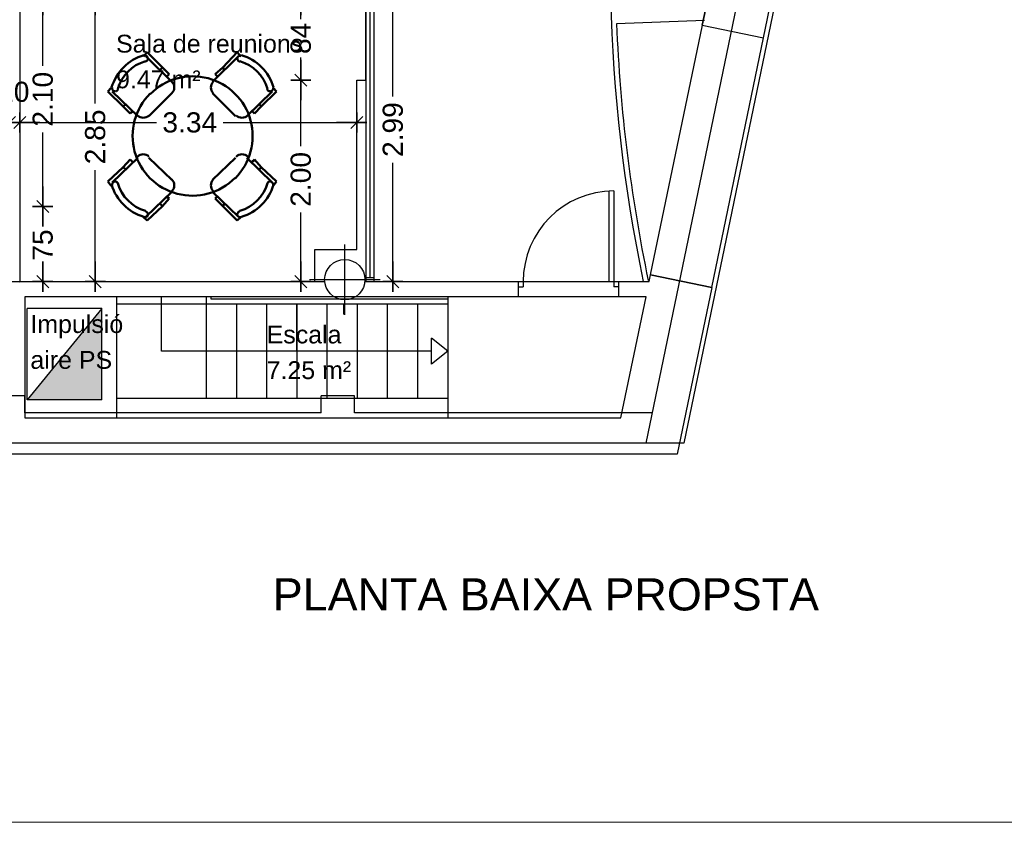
# Model space of a CAD drawing. Header units: metres. Extents: x -1 to 438, y -6 to 57.
# Tile 22 of 33: x 418 to 428, y 9 to 17. Entities that reach past the tile are written whole.
import ezdxf

# ---------------------------------------------------------------- set-up
doc = ezdxf.new("R2010")
doc.units = ezdxf.units.M
doc.header["$PDMODE"] = 65
doc.linetypes.add('CONTINUA', pattern=[0])
for name, color, linetype, lineweight in [('PB COTES', 7, 'CONTINUA', 25), ('PB ESCALES 2D', 7, 'CONTINUA', 25), ('PB LOCALS', 7, 'CONTINUA', 25), ('PB MOBLES', 7, 'CONTINUA', 25), ('PB MURS++', 7, 'CONTINUA', 25), ('PB TEXT', 7, 'CONTINUA', 25), ('PC MURS ACTUAL', 7, 'CONTINUA', 25)]:
    doc.layers.add(name, color=color, linetype=linetype, lineweight=lineweight)
doc.styles.add('ARIAL', font='arial.ttf')
doc.dimstyles.new('DIMSTYLE_2', dxfattribs={"dimtxt": 0.2, "dimasz": 0.2, "dimexe": 0, "dimexo": 1e-06, "dimgap": 0.1, "dimtad": 0, "dimrnd": 0.01, "dimzin": 4, "dimdsep": 46, "dimtxsty": 'ARIAL', "dimblk1": 'ALL_ML_STRICH', "dimblk2": 'ALL_ML_STRICH', "dimsah": 1, "dimcen": 0, "dimse1": 1, "dimse2": 1, "dimclrd": 2, "dimclre": 2, "dimclrt": 2, "dimadec": 0, "dimazin": 0, "dimtfac": 1, "dimtdec": 0, "dimtix": 1, "dimtmove": 2, "dimatfit": 3, "dimfxl": 0, "dimtzin": 0, "dimlwd": 0, "dimlwe": 35, "dimarcsym": 0})
doc.dimstyles.new('DIMSTYLE_4', dxfattribs={"dimtxt": 0.2, "dimasz": 0.2, "dimexe": 0, "dimexo": 1e-06, "dimgap": 0.1, "dimtad": 0, "dimdec": 0, "dimlfac": 100, "dimrnd": 1, "dimzin": 4, "dimdsep": 46, "dimtxsty": 'ARIAL', "dimblk1": 'ALL_ML_STRICH', "dimblk2": 'ALL_ML_STRICH', "dimsah": 1, "dimcen": 0, "dimse1": 1, "dimse2": 1, "dimclrd": 2, "dimclre": 2, "dimclrt": 2, "dimadec": 0, "dimazin": 0, "dimtfac": 1, "dimtdec": 0, "dimtix": 1, "dimtmove": 2, "dimatfit": 3, "dimfxl": 0, "dimtzin": 0, "dimlwd": 0, "dimlwe": 35, "dimarcsym": 0})
doc.dimstyles.new('DIMSTYLE_5', dxfattribs={"dimtxt": 0.2, "dimasz": 0.2, "dimexe": 0, "dimexo": 1e-06, "dimgap": 0.1, "dimtad": 0, "dimrnd": 0.01, "dimzin": 4, "dimdsep": 46, "dimtxsty": 'ARIAL', "dimblk1": 'ALL_ML_STRICH', "dimblk2": 'ALL_ML_STRICH', "dimsah": 1, "dimcen": 0, "dimse1": 1, "dimse2": 1, "dimclrd": 2, "dimclre": 2, "dimclrt": 2, "dimadec": 0, "dimazin": 0, "dimtfac": 1, "dimtdec": 0, "dimtix": 1, "dimtmove": 2, "dimatfit": 3, "dimfxl": 0, "dimtzin": 0, "dimlwd": 0, "dimlwe": 35, "dimarcsym": 0})
doc.dimstyles.new('DIMSTYLE_7', dxfattribs={"dimtxt": 0.2, "dimasz": 0.2, "dimexe": 0, "dimexo": 1e-06, "dimgap": 0.1, "dimtad": 2, "dimdec": 0, "dimlfac": 100, "dimrnd": 1, "dimzin": 4, "dimdsep": 46, "dimtxsty": 'ARIAL', "dimblk1": 'ALL_ML_STRICH', "dimblk2": 'ALL_ML_STRICH', "dimsah": 1, "dimcen": 0, "dimse1": 1, "dimse2": 1, "dimclrd": 2, "dimclre": 2, "dimclrt": 2, "dimadec": 0, "dimazin": 0, "dimtfac": 1, "dimtdec": 0, "dimtix": 1, "dimtmove": 2, "dimatfit": 3, "dimfxl": 0, "dimtvp": 1.2, "dimtzin": 0, "dimlwd": 0, "dimlwe": 35, "dimarcsym": 0})

# ---------------------------------------------------------------- blocks, each defined once
blk = doc.blocks.new('ALL_ML_STRICH')
at = {"color": 0, "linetype": 'ByBlock', "lineweight": -2}
for p, q in [((0, -0.5), (0, 0.5)), ((-1, 0), (0.5, 0)), ((-0.3, -0.3), (0.3, 0.3))]:
    blk.add_line(p, q, dxfattribs=at)
blk = doc.blocks.new('*D27')
at = {"layer": 'DEFPOINTS', "color": 2, "linetype": 'CONTINUA', "lineweight": 35, "transparency": 33554687}
for p in [(421.281, 17.5397), (421.4691, 14.5508), (421.6729, 14.5508)]:
    blk.add_point(p, dxfattribs=at)
at = {"layer": 'PB COTES', "color": 2, "linetype": 'CONTINUA', "lineweight": -2, "transparency": 33554687}
for p, q in [((421.4691, 16.3895), (421.4691, 17.5397)), ((421.4691, 14.5508), (421.4691, 15.7295))]:
    blk.add_line(p, q, dxfattribs=at)
at = {"layer": 'PB COTES', "color": 2, "linetype": 'CONTINUA', "lineweight": 35, "transparency": 33554687, "xscale": 0.2, "yscale": 0.2, "zscale": 0.2}
for p, rotation in [((421.4691, 17.5397), 90), ((421.4691, 14.5508), 270)]:
    blk.add_blockref('ALL_ML_STRICH', p, dxfattribs=dict(at, rotation=rotation))
at = {"layer": 'PB COTES', "color": 2, "linetype": 'CONTINUA', "lineweight": 35, "transparency": 33554687, "insert": (421.4691, 16.0595), "char_height": 0.2, "width": 0.8, "attachment_point": 5, "rotation": 90, "style": 'ARIAL'}
blk.add_mtext('\\A1;{\\A1;{2.99\\H0.132000;\\S^ ;}}', dxfattribs=at)
blk = doc.blocks.new('*D47')
at = {"layer": 'DEFPOINTS', "color": 2, "linetype": 'CONTINUA', "lineweight": 35, "transparency": 33554687}
for p in [(417.7673, 15.2964), (417.9675, 14.5508), (417.9953, 14.5508)]:
    blk.add_point(p, dxfattribs=at)
at = {"layer": 'PB COTES', "color": 2, "linetype": 'CONTINUA', "lineweight": -2, "transparency": 33554687}
for p, q in [((417.9953, 15.1038), (417.9953, 15.2964)), ((417.9953, 14.5508), (417.9953, 14.7238))]:
    blk.add_line(p, q, dxfattribs=at)
at = {"layer": 'PB COTES', "color": 2, "linetype": 'CONTINUA', "lineweight": 35, "transparency": 33554687, "xscale": 0.2, "yscale": 0.2, "zscale": 0.2}
for p, rotation in [((417.9953, 15.2964), 90), ((417.9953, 14.5508), 270)]:
    blk.add_blockref('ALL_ML_STRICH', p, dxfattribs=dict(at, rotation=rotation))
at = {"layer": 'PB COTES', "color": 2, "linetype": 'CONTINUA', "lineweight": 35, "transparency": 33554687, "insert": (417.9955, 14.9138), "char_height": 0.2, "width": 0.4, "attachment_point": 5, "rotation": 90, "style": 'ARIAL'}
blk.add_mtext('\\A1;{75}', dxfattribs=at)
blk = doc.blocks.new('*D48')
at = {"layer": 'DEFPOINTS', "color": 2, "linetype": 'CONTINUA', "lineweight": 35, "transparency": 33554687}
for p in [(418.183, 17.3957), (417.7673, 15.2964), (417.9953, 15.2964)]:
    blk.add_point(p, dxfattribs=at)
at = {"layer": 'PB COTES', "color": 2, "linetype": 'CONTINUA', "lineweight": -2, "transparency": 33554687}
for p, q in [((417.9953, 16.6908), (417.9953, 17.3957)), ((417.9953, 15.2964), (417.9953, 16.0308))]:
    blk.add_line(p, q, dxfattribs=at)
at = {"layer": 'PB COTES', "color": 2, "linetype": 'CONTINUA', "lineweight": 35, "transparency": 33554687, "xscale": 0.2, "yscale": 0.2, "zscale": 0.2}
for p, rotation in [((417.9953, 17.3957), 90), ((417.9953, 15.2964), 270)]:
    blk.add_blockref('ALL_ML_STRICH', p, dxfattribs=dict(at, rotation=rotation))
at = {"layer": 'PB COTES', "color": 2, "linetype": 'CONTINUA', "lineweight": 35, "transparency": 33554687, "insert": (417.9964, 16.3608), "char_height": 0.2, "width": 0.8, "attachment_point": 5, "rotation": 90, "style": 'ARIAL'}
blk.add_mtext('\\A1;{\\A1;{2.10\\H0.132000;\\S^ ;}}', dxfattribs=at)
blk = doc.blocks.new('*D53')
at = {"layer": 'DEFPOINTS', "color": 2, "linetype": 'CONTINUA', "lineweight": 35, "transparency": 33554687}
for p in [(417.6664, 16.4116), (417.6664, 16.1298), (417.7674, 16.1927)]:
    blk.add_point(p, dxfattribs=at)
at = {"layer": 'PB COTES', "color": 2, "linetype": 'CONTINUA', "lineweight": -2, "transparency": 33554687}
blk.add_line((417.6664, 16.1298), (417.7674, 16.1298), dxfattribs=at)
at = {"layer": 'PB COTES', "color": 2, "linetype": 'CONTINUA', "lineweight": 35, "transparency": 33554687, "xscale": 0.2, "yscale": 0.2, "zscale": 0.2, "rotation": 180}
blk.add_blockref('ALL_ML_STRICH', (417.6664, 16.1298), dxfattribs=at)
at = {"layer": 'PB COTES', "color": 2, "linetype": 'CONTINUA', "lineweight": 35, "transparency": 33554687, "xscale": 0.2, "yscale": 0.2, "zscale": 0.2}
blk.add_blockref('ALL_ML_STRICH', (417.7674, 16.1298), dxfattribs=at)
at = {"layer": 'PB COTES', "color": 2, "linetype": 'CONTINUA', "lineweight": 35, "transparency": 33554687, "insert": (417.7082, 16.4332), "char_height": 0.2, "width": 0.4, "attachment_point": 5, "style": 'ARIAL'}
blk.add_mtext('\\A1;{10}', dxfattribs=at)
blk = doc.blocks.new('*D54')
at = {"layer": 'DEFPOINTS', "color": 2, "linetype": 'CONTINUA', "lineweight": 35, "transparency": 33554687}
for p in [(421.111, 16.5508), (417.7674, 16.1927), (417.7674, 16.1298)]:
    blk.add_point(p, dxfattribs=at)
at = {"layer": 'PB COTES', "color": 2, "linetype": 'CONTINUA', "lineweight": -2, "transparency": 33554687}
for p, q in [((417.7674, 16.1298), (419.1241, 16.1298)), ((419.7841, 16.1298), (421.111, 16.1298))]:
    blk.add_line(p, q, dxfattribs=at)
at = {"layer": 'PB COTES', "color": 2, "linetype": 'CONTINUA', "lineweight": 35, "transparency": 33554687, "xscale": 0.2, "yscale": 0.2, "zscale": 0.2, "rotation": 180}
blk.add_blockref('ALL_ML_STRICH', (417.7674, 16.1298), dxfattribs=at)
at = {"layer": 'PB COTES', "color": 2, "linetype": 'CONTINUA', "lineweight": 35, "transparency": 33554687, "xscale": 0.2, "yscale": 0.2, "zscale": 0.2}
blk.add_blockref('ALL_ML_STRICH', (421.111, 16.1298), dxfattribs=at)
at = {"layer": 'PB COTES', "color": 2, "linetype": 'CONTINUA', "lineweight": 35, "transparency": 33554687, "insert": (419.4541, 16.1298), "char_height": 0.2, "width": 0.8, "attachment_point": 5, "style": 'ARIAL'}
blk.add_mtext('\\A1;{\\A1;{3.34\\H0.132000;\\S^ ;}}', dxfattribs=at)
blk = doc.blocks.new('*D150')
at = {"layer": 'DEFPOINTS', "color": 2, "linetype": 'CONTINUA', "lineweight": 35, "transparency": 33554687}
for p in [(419.6082, 17.3957), (418.5164, 14.5506), (419.4047, 14.5506)]:
    blk.add_point(p, dxfattribs=at)
at = {"layer": 'PB COTES', "color": 2, "linetype": 'CONTINUA', "lineweight": -2, "transparency": 33554687}
for p, q in [((418.5164, 16.3169), (418.5164, 17.3957)), ((418.5164, 14.5506), (418.5164, 15.6569))]:
    blk.add_line(p, q, dxfattribs=at)
at = {"layer": 'PB COTES', "color": 2, "linetype": 'CONTINUA', "lineweight": 35, "transparency": 33554687, "xscale": 0.2, "yscale": 0.2, "zscale": 0.2}
for p, rotation in [((418.5164, 17.3957), 90), ((418.5164, 14.5506), 270)]:
    blk.add_blockref('ALL_ML_STRICH', p, dxfattribs=dict(at, rotation=rotation))
at = {"layer": 'PB COTES', "color": 2, "linetype": 'CONTINUA', "lineweight": 35, "transparency": 33554687, "insert": (418.5164, 15.9869), "char_height": 0.2, "width": 0.8, "attachment_point": 5, "rotation": 90, "style": 'ARIAL'}
blk.add_mtext('\\A1;{\\A1;{2.85\\H0.132000;\\S^ ;}}', dxfattribs=at)
blk = doc.blocks.new('*D156')
at = {"layer": 'DEFPOINTS', "color": 2, "linetype": 'CONTINUA', "lineweight": 35, "transparency": 33554687}
for p in [(421.1504, 16.5508), (420.536, 14.5508), (420.5558, 14.5508)]:
    blk.add_point(p, dxfattribs=at)
at = {"layer": 'PB COTES', "color": 2, "linetype": 'CONTINUA', "lineweight": -2, "transparency": 33554687}
for p, q in [((420.5558, 15.8956), (420.5558, 16.5508)), ((420.5558, 14.5508), (420.5558, 15.2356))]:
    blk.add_line(p, q, dxfattribs=at)
at = {"layer": 'PB COTES', "color": 2, "linetype": 'CONTINUA', "lineweight": 35, "transparency": 33554687, "xscale": 0.2, "yscale": 0.2, "zscale": 0.2}
for p, rotation in [((420.5558, 16.5508), 90), ((420.5558, 14.5508), 270)]:
    blk.add_blockref('ALL_ML_STRICH', p, dxfattribs=dict(at, rotation=rotation))
at = {"layer": 'PB COTES', "color": 2, "linetype": 'CONTINUA', "lineweight": 35, "transparency": 33554687, "insert": (420.5558, 15.5656), "char_height": 0.2, "width": 0.8, "attachment_point": 5, "rotation": 90, "style": 'ARIAL'}
blk.add_mtext('\\A1;{\\A1;{2.00\\H0.132000;\\S^ ;}}', dxfattribs=at)
blk = doc.blocks.new('*D157')
at = {"layer": 'DEFPOINTS', "color": 2, "linetype": 'CONTINUA', "lineweight": 35, "transparency": 33554687}
for p in [(420.3591, 17.3957), (420.5558, 16.5508), (421.1504, 16.5508)]:
    blk.add_point(p, dxfattribs=at)
at = {"layer": 'PB COTES', "color": 2, "linetype": 'CONTINUA', "lineweight": -2, "transparency": 33554687}
for p, q in [((420.5558, 17.1546), (420.5558, 17.3957)), ((420.5558, 16.5508), (420.5558, 16.7746))]:
    blk.add_line(p, q, dxfattribs=at)
at = {"layer": 'PB COTES', "color": 2, "linetype": 'CONTINUA', "lineweight": 35, "transparency": 33554687, "xscale": 0.2, "yscale": 0.2, "zscale": 0.2}
for p, rotation in [((420.5558, 17.3957), 90), ((420.5558, 16.5508), 270)]:
    blk.add_blockref('ALL_ML_STRICH', p, dxfattribs=dict(at, rotation=rotation))
at = {"layer": 'PB COTES', "color": 2, "linetype": 'CONTINUA', "lineweight": 35, "transparency": 33554687, "insert": (420.5558, 16.9646), "char_height": 0.2, "width": 0.4, "attachment_point": 5, "rotation": 90, "style": 'ARIAL'}
blk.add_mtext('\\A1;{84}', dxfattribs=at)

msp = doc.modelspace()

# ---------------------------------------------------------------- hatches: boundary and pattern name
at = {"layer": 'PB ESCALES 2D', "linetype": 'CONTINUA', "lineweight": 13, "transparency": 33554687}
msp.add_hatch(color=9, dxfattribs=at).paths.add_polyline_path([(418.58056, 13.37858), (418.58056, 14.2855), (417.84167, 13.37858)])
at = {"layer": 'PB MURS++', "linetype": 'CONTINUA', "lineweight": 13, "transparency": 33554687}
msp.add_hatch(color=9, dxfattribs=at).paths.add_polyline_path([(418.58056, 13.37858), (418.58056, 14.2855), (417.84167, 13.37858)])

# ---------------------------------------------------------------- linework, layer by layer
at = {"layer": 'PB ESCALES 2D', "color": 7, "linetype": 'CONTINUA', "lineweight": 25, "transparency": 33554687}
for p, q in [((424.56053, 17.14283), (423.68691, 17.10945)), ((418.73045, 13.20199), (418.73045, 14.40078)), ((419.17379, 13.85955), (419.17379, 14.40078)), ((419.61712, 14.40078), (419.61712, 13.39133)), ((419.66778, 14.3784), (419.66778, 14.40078)), ((422.01323, 14.3784), (419.66778, 14.3784)), ((422.01323, 14.40078), (422.01323, 13.20199)), ((418.58056, 14.2855), (417.84167, 14.2855)), ((417.84167, 13.37858), (417.84167, 14.2855)), ((418.58056, 14.2855), (417.84167, 13.37858)), ((418.58056, 13.37858), (418.58056, 14.2855)), ((422.01323, 14.32778), (418.73045, 14.32778)), ((419.9169, 14.32778), (419.9169, 13.39133)), ((420.21667, 14.32778), (420.21667, 13.54319)), ((420.21667, 14.32778), (420.21667, 13.39133)), ((420.51434, 14.32778), (420.51434, 13.85955)), ((420.51645, 14.32778), (420.51645, 13.39133)), ((420.81412, 14.32778), (420.81412, 13.39133)), ((421.1139, 14.32778), (421.1139, 13.39133)), ((421.41367, 14.32778), (421.41367, 13.39133)), ((421.71345, 14.32778), (421.71345, 13.39133)), ((422.01323, 13.86166), (421.85067, 13.99032)), ((421.85174, 13.85955), (419.17379, 13.85955)), ((422.01112, 13.85955), (422.01064, 13.85955)), ((422.01323, 13.39133), (418.73045, 13.39133)), ((418.58056, 13.37858), (417.84167, 13.37858))]:
    msp.add_line(p, q, dxfattribs=at)
msp.add_lwpolyline([(422.01323, 13.86166), (421.85278, 13.7309), (421.85067, 13.99032)], dxfattribs=at)
for radius, start in [(15.81, 150.757294), (15.76, 182.369781)]:
    msp.add_arc((439.43343, 17.76111), radius, start, 191.715775, dxfattribs=at)
at = {"layer": 'PB LOCALS', "color": 7, "linetype": 'CONTINUA', "lineweight": 25, "transparency": 33554687}
for p, q in [((424.53833, 17.09488), (424.8691, 18.69096)), ((421.28106, 18.08965), (421.28097, 14.55079)), ((417.76767, 17.39573), (417.76711, 14.55053)), ((421.20103, 16.55078), (421.20105, 17.43966)), ((424.02573, 14.61752), (424.5391, 17.09472)), ((424.5391, 17.09472), (424.53833, 17.09488)), ((421.11104, 16.55068), (421.20103, 16.55078)), ((421.11104, 14.87078), (421.11104, 16.55068)), ((420.69356, 14.55061), (420.69356, 14.87078)), ((420.69356, 14.87078), (421.11104, 14.87078)), ((424.01109, 14.55078), (424.02493, 14.61751)), ((424.02493, 14.61751), (424.63202, 14.4917)), ((424.63205, 14.49186), (424.02573, 14.61752)), ((417.76711, 14.55053), (420.69356, 14.55061)), ((421.28097, 14.55079), (424.01109, 14.55078)), ((424.63202, 14.4917), (424.63205, 14.49186)), ((423.98002, 14.40078), (417.81645, 14.40078)), ((417.81645, 14.40078), (417.81645, 13.20078)), ((423.73133, 13.20078), (423.98002, 14.40078)), ((417.81645, 13.20078), (423.73133, 13.20078))]:
    msp.add_line(p, q, dxfattribs=at)
at = {"layer": 'PB MOBLES', "color": 202, "linetype": 'CONTINUA', "lineweight": 50, "transparency": 33554687}
for p, q in [((418.99649, 16.78522), (419.03028, 16.82743)), ((419.03028, 16.82743), (419.18233, 16.67547)), ((419.92569, 16.82743), (419.78209, 16.67547)), ((419.95948, 16.78522), (419.92569, 16.82743)), ((419.02183, 16.78522), (419.27525, 16.53196)), ((419.68072, 16.53196), (419.93414, 16.78522)), ((419.18233, 16.67547), (419.15699, 16.65015)), ((419.18233, 16.67547), (419.24991, 16.60794)), ((419.24991, 16.60794), (419.22457, 16.58261)), ((419.78209, 16.67547), (419.70606, 16.60794)), ((419.70606, 16.60794), (419.73141, 16.58261)), ((419.78209, 16.67547), (419.79898, 16.65015)), ((419.71451, 16.59949), (419.73141, 16.58261)), ((418.67549, 16.47286), (418.6417, 16.43909)), ((418.6417, 16.43909), (418.79376, 16.28713)), ((418.93736, 16.19427), (418.68394, 16.43909)), ((419.27525, 16.42221), (419.04717, 16.19427)), ((419.9088, 16.19427), (419.68072, 16.42221)), ((420.27203, 16.43909), (420.01861, 16.19427)), ((420.31427, 16.43909), (420.16222, 16.28713)), ((420.28048, 16.47286), (420.31427, 16.43909)), ((418.79376, 16.28713), (418.8191, 16.31246)), ((420.16222, 16.28713), (420.14532, 16.31246)), ((418.79376, 16.28713), (418.86133, 16.21959)), ((418.86133, 16.21959), (418.88668, 16.24492)), ((418.86133, 16.21959), (418.88668, 16.23648)), ((420.09464, 16.21959), (420.0693, 16.24492)), ((420.16222, 16.28713), (420.09464, 16.21959)), ((418.68394, 15.53578), (418.93736, 15.7806)), ((418.79376, 15.68774), (418.86133, 15.76372)), ((418.86133, 15.76372), (418.88668, 15.73839)), ((419.04717, 15.7806), (419.27525, 15.5611)), ((419.68072, 15.5611), (419.9088, 15.7806)), ((420.01861, 15.7806), (420.27203, 15.53578)), ((420.09464, 15.76372), (420.0693, 15.73839)), ((420.09464, 15.75527), (420.07774, 15.73839)), ((420.16222, 15.68774), (420.09464, 15.76372)), ((418.6417, 15.54422), (418.79376, 15.68774)), ((418.79376, 15.68774), (418.8191, 15.66241)), ((420.16222, 15.68774), (420.14532, 15.66241)), ((420.31427, 15.54422), (420.16222, 15.68774)), ((418.67549, 15.50201), (418.6417, 15.54422)), ((420.28048, 15.50201), (420.31427, 15.54422)), ((419.27525, 15.44291), (419.02183, 15.19809)), ((419.93414, 15.19809), (419.68072, 15.44291)), ((419.18233, 15.29939), (419.24991, 15.37537)), ((419.24991, 15.37537), (419.22457, 15.4007)), ((419.24991, 15.37537), (419.22457, 15.39226)), ((419.70606, 15.37537), (419.73141, 15.4007)), ((419.78209, 15.29939), (419.70606, 15.37537)), ((419.03028, 15.15588), (419.18233, 15.29939)), ((419.18233, 15.29939), (419.15699, 15.32472)), ((419.78209, 15.29939), (419.79898, 15.32472)), ((419.92569, 15.15588), (419.78209, 15.29939)), ((418.99649, 15.18965), (419.03028, 15.15588)), ((419.95948, 15.18965), (419.92569, 15.15588))]:
    msp.add_line(p, q, dxfattribs=at)
for points in [[(419.01548, 16.73525), (419.01933, 16.73637), (419.02294, 16.73797), (419.02628, 16.74003), (419.02931, 16.74249), (419.03199, 16.74534), (419.03428, 16.74853), (419.03613, 16.75202), (419.03752, 16.75578), (419.03839, 16.75969), (419.03872, 16.76363), (419.03853, 16.76754), (419.03782, 16.77139), (419.03661, 16.7751), (419.03491, 16.77863), (419.03274, 16.78194), (419.03011, 16.78497), (419.0271, 16.78761), (419.0238, 16.78979), (419.02027, 16.7915), (419.01656, 16.79272), (419.01272, 16.79345), (419.0088, 16.79366), (419.00486, 16.79335), (419.00094, 16.7925)], [(419.96265, 16.79272), (419.95874, 16.79346), (419.95483, 16.79366), (419.95095, 16.79335), (419.94717, 16.79254), (419.94352, 16.79124), (419.94006, 16.78946), (419.93684, 16.78723), (419.93391, 16.78455), (419.93136, 16.78151), (419.92926, 16.77819), (419.92764, 16.77466), (419.9265, 16.77097), (419.92585, 16.76715), (419.9257, 16.76327), (419.92608, 16.75937), (419.92698, 16.7555), (419.92839, 16.75179), (419.93026, 16.74834), (419.93254, 16.7452), (419.93521, 16.7424), (419.93822, 16.73996), (419.94154, 16.73794), (419.94513, 16.73635), (419.94894, 16.73525)], [(419.27709, 16.42037), (419.28737, 16.43295), (419.29472, 16.4469), (419.29912, 16.46176), (419.30059, 16.47708), (419.29912, 16.4924), (419.29472, 16.50726), (419.28737, 16.52121), (419.27709, 16.53379)], [(419.68733, 16.53379), (419.67705, 16.52121), (419.6697, 16.50726), (419.6653, 16.4924), (419.66383, 16.47708), (419.6653, 16.46176), (419.6697, 16.4469), (419.67705, 16.43295), (419.68733, 16.42037)], [(418.68488, 16.47603), (418.68415, 16.47212), (418.68394, 16.46821), (418.68426, 16.46434), (418.68507, 16.46055), (418.68637, 16.45691), (418.68814, 16.45345), (418.69038, 16.45023), (418.69306, 16.4473), (418.6961, 16.44475), (418.69942, 16.44266), (418.70295, 16.44104), (418.70665, 16.4399), (418.71047, 16.43925), (418.71436, 16.4391), (418.71826, 16.43948), (418.72213, 16.44038), (418.72584, 16.44179), (418.72929, 16.44365), (418.73243, 16.44594), (418.73524, 16.44861), (418.73767, 16.45162), (418.7397, 16.45493), (418.74128, 16.45851), (418.74239, 16.46233)], [(420.22203, 16.46233), (420.22315, 16.45848), (420.22476, 16.45487), (420.22681, 16.45153), (420.22928, 16.4485), (420.23213, 16.44582), (420.23531, 16.44354), (420.23881, 16.44168), (420.24257, 16.44029), (420.24648, 16.43942), (420.25043, 16.43909), (420.25434, 16.43929), (420.25819, 16.44), (420.2619, 16.44121), (420.26544, 16.4429), (420.26875, 16.44507), (420.27177, 16.4477), (420.27442, 16.45072), (420.2766, 16.45401), (420.27831, 16.45754), (420.27954, 16.46125), (420.28027, 16.46508), (420.28048, 16.469), (420.28017, 16.47294), (420.27931, 16.47686)], [(418.93552, 16.20088), (418.94811, 16.1906), (418.96207, 16.18326), (418.97694, 16.17885), (418.99227, 16.17738), (419.00759, 16.17885), (419.02246, 16.18326), (419.03642, 16.1906), (419.04901, 16.20088)], [(419.91541, 16.20088), (419.928, 16.1906), (419.94196, 16.18326), (419.95683, 16.17885), (419.97215, 16.17738), (419.98748, 16.17885), (420.00235, 16.18326), (420.01631, 16.1906), (420.0289, 16.20088)], [(419.04901, 15.79088), (419.03642, 15.80116), (419.02246, 15.8085), (419.00759, 15.8129), (418.99227, 15.81437), (418.97694, 15.8129), (418.96207, 15.8085), (418.94811, 15.80116), (418.93552, 15.79088)], [(420.0289, 15.79088), (420.01631, 15.80116), (420.00235, 15.8085), (419.98748, 15.8129), (419.97215, 15.81437), (419.95683, 15.8129), (419.94196, 15.8085), (419.928, 15.80116), (419.91541, 15.79088)], [(418.74239, 15.52098), (418.74127, 15.52483), (418.73966, 15.52844), (418.73761, 15.53178), (418.73514, 15.53481), (418.73229, 15.53749), (418.72911, 15.53977), (418.72561, 15.54163), (418.72185, 15.54302), (418.71794, 15.54388), (418.71399, 15.54421), (418.71008, 15.54402), (418.70623, 15.54331), (418.70252, 15.5421), (418.69898, 15.54041), (418.69567, 15.53824), (418.69265, 15.53561), (418.69, 15.5326), (418.68782, 15.5293), (418.68611, 15.52577), (418.68488, 15.52206), (418.68415, 15.51822), (418.68394, 15.51431), (418.68425, 15.51037), (418.68511, 15.50645)], [(419.27709, 15.44952), (419.28737, 15.4621), (419.29472, 15.47605), (419.29912, 15.49091), (419.30059, 15.50623), (419.29912, 15.52155), (419.29472, 15.53641), (419.28737, 15.55036), (419.27709, 15.56294)], [(419.68733, 15.56294), (419.67705, 15.55036), (419.6697, 15.53641), (419.6653, 15.52155), (419.66383, 15.50623), (419.6653, 15.49091), (419.6697, 15.47605), (419.67705, 15.4621), (419.68733, 15.44952)], [(420.27954, 15.50729), (420.28027, 15.51119), (420.28048, 15.5151), (420.28017, 15.51897), (420.27935, 15.52276), (420.27805, 15.5264), (420.27628, 15.52986), (420.27404, 15.53308), (420.27136, 15.53601), (420.26832, 15.53856), (420.265, 15.54065), (420.26147, 15.54227), (420.25777, 15.54341), (420.25395, 15.54406), (420.25007, 15.54421), (420.24616, 15.54383), (420.24229, 15.54293), (420.23858, 15.54152), (420.23513, 15.53966), (420.23199, 15.53737), (420.22918, 15.5347), (420.22675, 15.53169), (420.22472, 15.52838), (420.22314, 15.52479), (420.22203, 15.52098)], [(419.00177, 15.19058), (419.00568, 15.18985), (419.00959, 15.18965), (419.01347, 15.18996), (419.01725, 15.19077), (419.0209, 15.19207), (419.02436, 15.19385), (419.02758, 15.19608), (419.03051, 15.19876), (419.03306, 15.2018), (419.03516, 15.20512), (419.03678, 15.20865), (419.03792, 15.21234), (419.03857, 15.21616), (419.03872, 15.22004), (419.03834, 15.22394), (419.03744, 15.22781), (419.03603, 15.23152), (419.03416, 15.23497), (419.03188, 15.23811), (419.02921, 15.24091), (419.0262, 15.24334), (419.02288, 15.24537), (419.01929, 15.24695), (419.01548, 15.24806)], [(419.94894, 15.24806), (419.94509, 15.24694), (419.94148, 15.24534), (419.93814, 15.24328), (419.93511, 15.24081), (419.93243, 15.23797), (419.93014, 15.23478), (419.92829, 15.23129), (419.9269, 15.22753), (419.92603, 15.22362), (419.9257, 15.21968), (419.92589, 15.21577), (419.9266, 15.21193), (419.92781, 15.20821), (419.92951, 15.20468), (419.93168, 15.20137), (419.93431, 15.19835), (419.93732, 15.1957), (419.94062, 15.19352), (419.94415, 15.19181), (419.94786, 15.19059), (419.9517, 15.18986), (419.95562, 15.18965), (419.95956, 15.18996), (419.96348, 15.19081)]]:
    msp.add_lwpolyline(points, dxfattribs=at)
for centre, major_axis, start_param, end_param in [((419.13575, 16.34222), (0.47703, 0), 1.8623228, 2.8502994), ((419.11886, 16.3591), (0.39256, 0), 1.8405298, 2.8721463), ((419.84566, 16.35901), (0.39256, 0), 0.2697302, 1.3013627), ((419.82878, 16.34214), (0.47701, 0), 0.2915102, 1.2795259), ((419.48408, 15.9951), (0.59366, 0), 5.4964825, 8.6469826), ((419.48034, 15.99665), (0.59367, 0), 2.3548942, 5.5053836), ((419.13564, 15.64961), (0.47701, 0), 3.4331074, 4.4211189), ((419.11876, 15.63274), (0.39256, 0), 3.4113276, 4.4429548), ((419.84557, 15.63264), (0.39256, 0), 4.9821231, 6.0137482), ((419.82869, 15.64951), (0.47701, 0), 5.0039048, 5.9919182)]:
    msp.add_ellipse(centre, major_axis=major_axis, ratio=0.9993961, start_param=start_param, end_param=end_param, dxfattribs=at)
at = {"layer": 'PB MURS++', "color": 7, "linetype": 'CONTINUA', "lineweight": 25, "transparency": 33554687}
for p, q in [((424.8691, 18.69096), (424.53833, 17.09488)), ((425.14543, 16.96906), (425.4762, 18.56514)), ((421.20106, 17.53966), (421.20097, 14.55079)), ((421.28106, 17.53966), (421.28097, 14.55079)), ((421.24106, 17.47225), (421.24097, 14.59079)), ((424.56053, 17.14283), (423.68691, 17.10945)), ((424.53833, 17.09488), (425.14543, 16.96906)), ((424.63202, 14.4917), (425.14543, 16.96906)), ((423.61145, 15.44939), (423.61145, 14.55078)), ((423.66145, 15.45078), (423.66145, 14.50078)), ((420.99145, 14.22078), (420.99145, 14.92078)), ((420.64145, 14.57078), (421.34145, 14.57078)), ((421.20097, 14.59079), (421.28097, 14.59079)), ((424.01109, 14.55078), (424.02493, 14.61751)), ((424.02493, 14.61751), (424.63202, 14.4917)), ((417.66645, 14.55078), (420.79245, 14.55078)), ((421.19045, 14.55078), (422.71145, 14.55078)), ((421.20097, 14.55079), (421.28097, 14.55079)), ((422.71145, 14.55078), (422.76145, 14.55078)), ((422.71145, 14.55078), (422.71145, 14.40078)), ((422.71145, 14.50078), (422.76145, 14.50078)), ((422.76145, 14.55078), (422.76145, 14.50078)), ((423.61145, 14.55078), (423.71145, 14.55078)), ((423.71145, 14.50078), (423.66145, 14.50078)), ((423.71145, 14.40078), (423.71145, 14.55078)), ((423.71145, 14.55078), (424.01109, 14.55078)), ((424.63202, 14.4917), (424.28971, 12.83995)), ((420.88609, 14.40078), (417.81645, 14.40078)), ((417.81645, 14.40078), (417.81645, 13.20078)), ((418.73045, 13.20199), (418.73045, 14.40078)), ((419.17379, 13.85955), (419.17379, 14.40078)), ((419.61712, 14.40078), (419.61712, 13.39133)), ((419.66778, 14.3784), (419.66778, 14.40078)), ((422.01323, 14.3784), (419.66778, 14.3784)), ((422.71145, 14.40078), (421.09681, 14.40078)), ((422.01323, 14.40078), (422.01323, 13.20199)), ((423.98002, 14.40078), (423.71145, 14.40078)), ((423.73133, 13.20078), (423.98002, 14.40078)), ((418.58056, 14.2855), (417.84167, 14.2855)), ((417.84167, 13.37858), (417.84167, 14.2855)), ((418.58056, 14.2855), (417.84167, 13.37858)), ((418.58056, 13.37858), (418.58056, 14.2855)), ((422.01323, 14.32778), (418.73045, 14.32778)), ((419.9169, 14.32778), (419.9169, 13.39133)), ((420.21667, 14.32778), (420.21667, 13.54319)), ((420.21667, 14.32778), (420.21667, 13.39133)), ((420.51434, 14.32778), (420.51434, 13.85955)), ((420.51645, 14.32778), (420.51645, 13.39133)), ((420.81412, 14.32778), (420.81412, 13.39133)), ((420.98301, 14.22865), (420.98301, 14.32778)), ((421.1139, 14.32778), (421.1139, 13.39133)), ((421.41367, 14.32778), (421.41367, 13.39133)), ((421.71345, 14.32778), (421.71345, 13.39133)), ((420.98419, 14.2235), (420.98419, 14.25727)), ((422.01323, 13.86166), (421.85067, 13.99032)), ((421.85174, 13.85955), (419.17379, 13.85955)), ((422.01112, 13.85955), (422.01064, 13.85955)), ((422.01323, 13.39133), (418.73045, 13.39133)), ((418.58056, 13.37858), (417.84167, 13.37858)), ((417.81645, 13.20078), (423.73133, 13.20078)), ((424.28971, 12.83995), (391.14664, 12.83995))]:
    msp.add_line(p, q, dxfattribs=at)
at = {"layer": 'PB MURS++', "color": 52, "linetype": 'CONTINUA', "lineweight": 13, "transparency": 33554687}
msp.add_lwpolyline([(386.09303, 56.71384), (435.87864, 56.71384), (435.87864, 9.18581), (386.09303, 9.18581), (386.09303, 56.71384)], close=True, dxfattribs=at)
at = {"layer": 'PB MURS++', "color": 7, "linetype": 'CONTINUA', "lineweight": 25, "transparency": 33554687}
msp.add_lwpolyline([(422.01323, 13.86166), (421.85278, 13.7309), (421.85067, 13.99032)], dxfattribs=at)
msp.add_circle((420.99145, 14.57078), 0.2, dxfattribs=at)
for centre, radius, start, end in [((439.43343, 17.76111), 15.81, 150.757294, 191.715775), ((439.43343, 17.76111), 15.76, 182.369781, 191.715775), ((423.66145, 14.55078), 0.9, 90, 180)]:
    msp.add_arc(centre, radius, start, end, dxfattribs=at)
at = {"layer": 'PC MURS ACTUAL', "color": 180, "transparency": 33554687}
for p, q in [((427.13838, 28.20859), (423.97658, 12.94959)), ((427.51624, 28.20859), (424.35444, 12.94959)), ((417.81874, 13.41859), (417.45874, 13.41859)), ((417.81874, 13.24959), (417.81874, 13.41859)), ((420.75874, 13.24959), (420.75874, 13.41859)), ((421.08874, 13.41859), (420.75874, 13.41859)), ((421.08874, 13.24959), (421.08874, 13.41859)), ((420.75874, 13.24959), (417.81874, 13.24959)), ((424.03874, 13.24959), (421.08874, 13.24959)), ((424.35444, 12.94959), (399.16355, 12.94959))]:
    msp.add_line(p, q, dxfattribs=at)

# ---------------------------------------------------------------- texts
at = {"layer": 'PB LOCALS', "color": 7, "linetype": 'CONTINUA', "lineweight": 25, "transparency": 33554687, "char_height": 0.1770789, "attachment_point": 7, "style": 'ARIAL'}
for s, insert, width in [('\\W1.00;Sala de reunions', (418.72298, 16.82111), 1.9571432), ('\\W1.00;9.47 m²', (418.72298, 16.46695), 0.929645), ('\\W1.00;Escala', (420.21667, 13.93548), 0.8354033), ('\\W1.00;7.25 m²', (420.21667, 13.58132), 0.929645)]:
    msp.add_mtext(s, dxfattribs=dict(at, insert=insert, width=width))
at = {"layer": 'PB TEXT', "color": 7, "linetype": 'CONTINUA', "lineweight": 25, "transparency": 33554687, "insert": (417.87287, 14.21847), "char_height": 0.1770789, "width": 1.083316, "attachment_point": 1, "line_spacing_factor": 1.204819, "style": 'ARIAL'}
msp.add_mtext('\\A1;{\\fArial|i0|b0;\\H0.177079;\\W1.000000;\\C7;Impulsió }\\P{\\fArial|i0|b0;\\H0.177079;\\W1.000000;\\C7;aire PS}\\P', dxfattribs=at)
at = {"layer": 'PB TEXT', "color": 7, "linetype": 'CONTINUA', "lineweight": 25, "transparency": 33554687, "insert": (420.27695, 11.28354), "char_height": 0.3187716, "width": 5.5838121, "attachment_point": 7, "style": 'ARIAL'}
msp.add_mtext('\\W1.00;PLANTA BAIXA PROPSTA', dxfattribs=at)

# ---------------------------------------------------------------- dimensions: what is measured, and where the dimension line sits
at = {"layer": 'PB COTES', "color": 2, "linetype": 'CONTINUA', "lineweight": 35, "transparency": 33554687}
for base, p1, p2, dimstyle, picture, middle in [((421.46908, 17.53966), (421.67286, 14.55078), (421.28104, 17.53966), 'DIMSTYLE_2', '*D27', (421.46908, 16.05947)), ((417.99533, 17.39573), (417.76726, 15.29636), (418.183, 17.39573), 'DIMSTYLE_5', '*D48', (417.99638, 16.36083)), ((418.51638, 17.39573), (419.4047, 14.55061), (419.60824, 17.39573), 'DIMSTYLE_5', '*D150', (418.51638, 15.98686)), ((420.5558, 17.39573), (421.15041, 16.55078), (420.35915, 17.39573), 'DIMSTYLE_4', '*D157', (420.5558, 16.96462)), ((420.5558, 16.55078), (420.53599, 14.55078), (421.15041, 16.55078), 'DIMSTYLE_5', '*D156', (420.5558, 15.56557)), ((417.99533, 15.29636), (417.96749, 14.55078), (417.76726, 15.29636), 'DIMSTYLE_4', '*D47', (417.99553, 14.91378))]:
    dim = msp.add_linear_dim(base=base, p1=p1, p2=p2, angle=90, dimstyle=dimstyle, override={"dimpost": '<>', "dimclrd": 2, "dimclre": 2, "dimclrt": 2, "dimlwd": 0, "dimlwe": 35}, dxfattribs=at)
    dim.commit()
    dim.dimension.update_dxf_attribs({"geometry": picture, "text_midpoint": middle, "dimtype": 160})
for base, p1, p2, dimstyle, picture, middle in [((417.76743, 16.12978), (417.66645, 16.41163), (417.76743, 16.19268), 'DIMSTYLE_7', '*D53', (417.70823, 16.43319)), ((421.11104, 16.12978), (417.76743, 16.19268), (421.11104, 16.55078), 'DIMSTYLE_5', '*D54', (419.45409, 16.12978))]:
    dim = msp.add_linear_dim(base=base, p1=p1, p2=p2, dimstyle=dimstyle, override={"dimpost": '<>', "dimclrd": 2, "dimclre": 2, "dimclrt": 2, "dimlwd": 0, "dimlwe": 35}, dxfattribs=at)
    dim.commit()
    dim.dimension.update_dxf_attribs({"geometry": picture, "text_midpoint": middle, "dimtype": 160})

doc.saveas('drawing.dxf')
